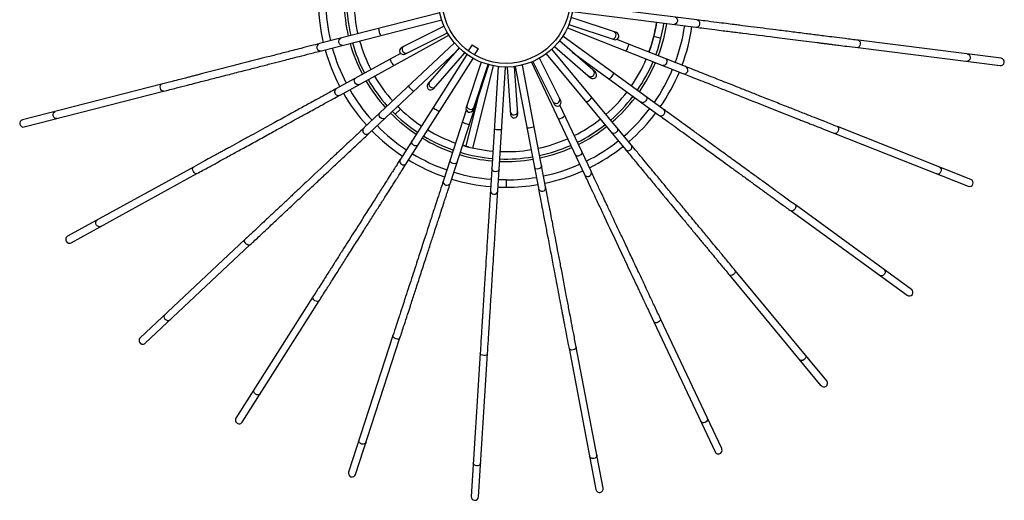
# Model space of a CAD drawing. Header units: millimetres. Extents: x -211 to 203, y -528 to 1334.
# Tile 1 of 9: x -198 to 203, y -528 to -332. Entities that reach past the tile are written whole.
import ezdxf

# ---------------------------------------------------------------- set-up
doc = ezdxf.new("R2010")
doc.units = ezdxf.units.MM

msp = doc.modelspace()

# ---------------------------------------------------------------- linework, layer by layer
at = {"color": 7, "linetype": 'Continuous', "lineweight": 25}
for p, q in [((27.07, -328.7), (77.24, -335.04)), ((77.62, -332.06), (27.44, -325.72)), ((-26.96, -329.14), (-75.94, -341.72)), ((-75.2, -344.63), (-26.21, -332.05)), ((44.91, -337.21), (26.53, -331.06)), ((-25.23, -334.68), (-42.58, -343.33)), ((24.99, -335.27), (72.01, -353.89)), ((25.58, -333.9), (43.96, -340.05)), ((-67.65, -362.68), (-23.33, -338.31)), ((-41.24, -346.02), (-23.89, -337.36)), ((36.35, -353.37), (21.72, -340.65)), ((64.02, -368.42), (23.11, -338.7)), ((73.12, -351.1), (45.06, -339.99)), ((201.6, -347.72), (143.58, -340.39)), ((-21.03, -341.47), (-57.9, -376.09)), ((-19.13, -343.51), (-31.85, -358.14)), ((-13.82, -342.2), (-15.44, -344.68)), ((-13.82, -342.2), (-11.31, -343.84)), ((-12.93, -346.32), (-11.31, -343.84)), ((50.91, -382.94), (18.67, -343.97)), ((19.75, -342.91), (34.38, -355.63)), ((143.2, -343.37), (201.22, -350.7)), ((-43, -345.7), (-69.09, -360.05)), ((-55.84, -378.28), (-20.53, -345.12)), ((-15.97, -346.15), (-43.07, -388.85)), ((-40.53, -390.46), (-13.43, -347.76)), ((-29.59, -360.11), (-16.87, -345.48)), ((22.26, -365.02), (13.61, -347.67)), ((16.36, -345.88), (48.6, -384.85)), ((26.94, -345.19), (62.26, -370.85)), ((-22.67, -398.45), (-7.05, -350.35)), ((-10.12, -349.33), (-16.27, -367.72)), ((-13.52, -384.28), (-5.17, -350.78)), ((-13.43, -368.67), (-7.28, -350.29)), ((-3.21, -351.08), (-6.38, -401.55)), ((-3.39, -401.74), (-0.21, -351.27)), ((0.43, -351.27), (1.79, -370.6)), ((4.78, -370.39), (3.43, -351.06)), ((3.68, -351.02), (13.16, -400.7)), ((16.11, -400.14), (6.63, -350.46)), ((10.35, -349.25), (31.88, -395.01)), ((10.92, -349.01), (19.57, -366.36)), ((-140.34, -358.26), (-196.98, -372.8)), ((-196.24, -375.71), (-139.59, -361.16)), ((-43.05, -368.38), (-44.14, -367.29)), ((-16.21, -368.83), (-25.53, -397.52)), ((-11.8, -364.98), (-16.43, -383.55)), ((34.59, -393.74), (21.92, -366.8)), ((189.31, -397.1), (134.93, -375.57)), ((133.83, -378.36), (188.21, -399.89)), ((-14.99, -383.93), (-17.71, -383.18)), ((-127.35, -392.08), (-178.6, -420.25)), ((-177.15, -422.88), (-125.91, -394.7)), ((-3.29, -400.2), (0.01, -400.27)), ((0.01, -397.27), (-3.11, -397.2)), ((165.12, -441.88), (117.81, -407.5)), ((116.05, -409.93), (163.36, -444.3)), ((-106.36, -421.6), (-148.99, -461.64)), ((-146.94, -463.83), (-104.31, -423.79)), ((90.98, -436.08), (128.25, -481.14)), ((130.57, -479.23), (93.29, -434.16)), ((-78.69, -444.98), (-110.03, -494.36)), ((-107.49, -495.97), (-76.16, -446.59)), ((60.19, -455.17), (85.09, -508.09)), ((87.8, -506.81), (62.9, -453.89)), ((-46.07, -460.75), (-64.14, -516.37)), ((-61.29, -517.3), (-43.22, -461.68)), ((-10.56, -467.91), (-14.23, -526.27)), ((-11.24, -526.46), (-7.56, -468.09)), ((25.62, -466.01), (36.58, -523.45)), ((39.52, -522.89), (28.57, -465.44))]:
    msp.add_line(p, q, dxfattribs=at)
at = {"color": 8, "linetype": 'Continuous', "lineweight": 25}
for p, q in [((60.17, -338.76), (63.08, -339.48)), ((-43.05, -368.38), (-45.13, -370.53)), ((0.01, -397.27), (0.01, -400.27))]:
    msp.add_line(p, q, dxfattribs=at)
at = {"color": 8, "linetype": 'Continuous', "lineweight": 25, "flags": 128}
for points in [[(68.85, -330.95), (69.25, -331.12), (69.57, -331.49), (69.75, -332), (69.76, -332.58), (69.6, -333.14), (69.3, -333.59), (68.91, -333.87), (68.47, -333.93)], [(-50.93, -338.4), (-51.04, -338.31), (-51.2, -338.01), (-51.37, -337.55), (-51.53, -337), (-51.65, -336.44), (-51.73, -335.96), (-51.73, -335.62), (-51.67, -335.49), (-51.67, -335.49)], [(-66.63, -342.43), (-67.07, -342.42), (-67.5, -342.2), (-67.85, -341.79), (-68.08, -341.25), (-68.14, -340.67), (-68.03, -340.14), (-67.76, -339.74), (-67.38, -339.52)], [(143.58, -340.39), (143.89, -340.55), (144.12, -340.91), (144.25, -341.41), (144.24, -341.99), (144.1, -342.55), (143.86, -343.01), (143.54, -343.3), (143.2, -343.37), (143.2, -343.37)], [(49.82, -341.88), (49.86, -342.02), (49.82, -342.35), (49.68, -342.82), (49.49, -343.36), (49.26, -343.89), (49.03, -344.32), (48.84, -344.59), (48.72, -344.67), (48.72, -344.67)], [(-45.69, -350.61), (-45.82, -350.55), (-46.05, -350.3), (-46.33, -349.9), (-46.62, -349.4), (-46.88, -348.89), (-47.07, -348.44), (-47.16, -348.12), (-47.13, -347.98), (-47.13, -347.98)], [(64.9, -347.85), (65.25, -348.11), (65.46, -348.54), (65.51, -349.08), (65.37, -349.65), (65.09, -350.15), (64.68, -350.51), (64.23, -350.69), (63.8, -350.64)], [(187.95, -346), (188.41, -346.17), (188.76, -346.54), (188.96, -347.06), (188.98, -347.64), (188.82, -348.2), (188.49, -348.65), (188.06, -348.92), (187.58, -348.98)], [(-59.9, -358.42), (-60.33, -358.52), (-60.8, -358.41), (-61.24, -358.1), (-61.59, -357.64), (-61.79, -357.09), (-61.82, -356.55), (-61.66, -356.09), (-61.35, -355.79), (-61.35, -355.79)], [(43.75, -353.7), (43.76, -353.84), (43.63, -354.15), (43.39, -354.57), (43.06, -355.05), (42.71, -355.5), (42.38, -355.86), (42.13, -356.08), (41.99, -356.12), (41.99, -356.12)], [(-139.59, -361.16), (-139.94, -361.13), (-140.29, -360.89), (-140.59, -360.46), (-140.79, -359.92), (-140.87, -359.35), (-140.81, -358.83), (-140.63, -358.45), (-140.34, -358.26), (-140.34, -358.26)], [(-37.58, -361.13), (-37.72, -361.11), (-38, -360.92), (-38.37, -360.6), (-38.78, -360.2), (-39.16, -359.77), (-39.45, -359.38), (-39.62, -359.09), (-39.63, -358.94), (-39.63, -358.94)], [(56.87, -363.23), (57.15, -363.57), (57.25, -364.04), (57.15, -364.58), (56.89, -365.09), (56.48, -365.5), (56, -365.76), (55.52, -365.81), (55.11, -365.65), (55.11, -365.65)], [(-27.11, -369.3), (-27.25, -369.32), (-27.57, -369.21), (-28.01, -368.99), (-28.5, -368.7), (-28.98, -368.38), (-29.36, -368.07), (-29.59, -367.83), (-29.64, -367.7), (-29.64, -367.7)], [(-182.91, -372.29), (-183.4, -372.29), (-183.86, -372.08), (-184.24, -371.67), (-184.47, -371.14), (-184.53, -370.56), (-184.39, -370.02), (-184.09, -369.61), (-183.66, -369.38), (-183.66, -369.38)], [(-49.4, -372.23), (-49.79, -372.44), (-50.27, -372.44), (-50.78, -372.25), (-51.23, -371.89), (-51.56, -371.42), (-51.72, -370.9), (-51.68, -370.41), (-51.45, -370.04), (-51.45, -370.04)], [(-14.93, -374.62), (-15.07, -374.67), (-15.4, -374.64), (-15.88, -374.54), (-16.43, -374.38), (-16.97, -374.18), (-17.42, -373.98), (-17.7, -373.81), (-17.78, -373.69), (-17.78, -373.69)], [(-1.82, -376.74), (-1.94, -376.82), (-2.27, -376.88), (-2.75, -376.9), (-3.33, -376.88), (-3.9, -376.82), (-4.38, -376.74), (-4.7, -376.65), (-4.81, -376.55), (-4.81, -376.55)], [(11.41, -375.53), (11.32, -375.64), (11.01, -375.77), (10.54, -375.91), (9.98, -376.04), (9.42, -376.13), (8.93, -376.17), (8.6, -376.16), (8.47, -376.09), (8.47, -376.09)], [(45.27, -376.13), (45.46, -376.53), (45.43, -377.01), (45.21, -377.5), (44.82, -377.94), (44.33, -378.24), (43.8, -378.36), (43.32, -378.29), (42.96, -378.04)], [(134.93, -375.57), (135.2, -375.8), (135.33, -376.21), (135.33, -376.73), (135.18, -377.28), (134.91, -377.79), (134.55, -378.18), (134.18, -378.38), (133.83, -378.36), (133.83, -378.36)], [(-35.8, -383), (-36.12, -383.29), (-36.59, -383.42), (-37.13, -383.36), (-37.66, -383.12), (-38.09, -382.75), (-38.38, -382.28), (-38.46, -381.81), (-38.33, -381.39)], [(30.83, -385.74), (30.91, -386.17), (30.77, -386.63), (30.43, -387.06), (29.94, -387.38), (29.39, -387.55), (28.85, -387.54), (28.4, -387.35), (28.12, -387.02), (28.12, -387.02)], [(-125.91, -394.71), (-126.25, -394.76), (-126.65, -394.61), (-127.04, -394.27), (-127.38, -393.8), (-127.6, -393.27), (-127.67, -392.75), (-127.58, -392.33), (-127.35, -392.08), (-127.35, -392.08)], [(-19.94, -390.04), (-20.18, -390.41), (-20.6, -390.65), (-21.14, -390.72), (-21.71, -390.63), (-22.23, -390.37), (-22.62, -389.99), (-22.82, -389.55), (-22.8, -389.11)], [(-2.83, -392.92), (-2.98, -393.34), (-3.32, -393.67), (-3.82, -393.88), (-4.4, -393.93), (-4.97, -393.81), (-5.44, -393.54), (-5.74, -393.16), (-5.83, -392.73)], [(14.45, -391.46), (14.42, -391.89), (14.17, -392.31), (13.73, -392.63), (13.19, -392.82), (12.61, -392.85), (12.08, -392.7), (11.7, -392.41), (11.51, -392.02)], [(176.52, -392.04), (176.92, -392.32), (177.17, -392.77), (177.23, -393.32), (177.11, -393.89), (176.81, -394.39), (176.38, -394.74), (175.89, -394.9), (175.42, -394.83), (175.42, -394.83)], [(117.81, -407.5), (118.01, -407.79), (118.04, -408.21), (117.91, -408.71), (117.62, -409.22), (117.23, -409.64), (116.8, -409.93), (116.38, -410.03), (116.05, -409.93), (116.05, -409.93)], [(-165.1, -416.25), (-165.57, -416.38), (-166.07, -416.29), (-166.54, -415.99), (-166.9, -415.53), (-167.09, -414.98), (-167.09, -414.43), (-166.9, -413.95), (-166.55, -413.62), (-166.55, -413.62)], [(-104.31, -423.79), (-104.63, -423.93), (-105.05, -423.89), (-105.52, -423.66), (-105.96, -423.28), (-106.3, -422.82), (-106.5, -422.34), (-106.52, -421.91), (-106.36, -421.6), (-106.36, -421.6)], [(93.29, -434.17), (93.41, -434.49), (93.33, -434.91), (93.08, -435.36), (92.68, -435.78), (92.19, -436.1), (91.7, -436.26), (91.27, -436.26), (90.98, -436.08), (90.98, -436.08)], [(154, -433.79), (154.31, -434.16), (154.44, -434.66), (154.37, -435.21), (154.11, -435.73), (153.69, -436.13), (153.19, -436.37), (152.68, -436.4), (152.23, -436.22)], [(-76.16, -446.59), (-76.43, -446.81), (-76.85, -446.87), (-77.36, -446.76), (-77.88, -446.51), (-78.33, -446.15), (-78.64, -445.73), (-78.77, -445.32), (-78.69, -444.98), (-78.69, -444.98)], [(-136.91, -454.41), (-137.33, -454.65), (-137.85, -454.68), (-138.37, -454.51), (-138.83, -454.16), (-139.16, -453.67), (-139.3, -453.14), (-139.23, -452.63), (-138.97, -452.22)], [(62.9, -453.89), (62.94, -454.24), (62.76, -454.63), (62.4, -455), (61.91, -455.31), (61.36, -455.49), (60.84, -455.53), (60.43, -455.42), (60.19, -455.17), (60.19, -455.17)], [(-43.22, -461.68), (-43.43, -461.95), (-43.82, -462.12), (-44.34, -462.14), (-44.91, -462.03), (-45.44, -461.79), (-45.84, -461.46), (-46.06, -461.1), (-46.07, -460.75), (-46.07, -460.75)], [(-7.56, -468.1), (-7.7, -468.41), (-8.04, -468.67), (-8.54, -468.83), (-9.12, -468.86), (-9.68, -468.75), (-10.16, -468.54), (-10.47, -468.24), (-10.56, -467.91), (-10.56, -467.91)], [(28.57, -465.45), (28.52, -465.79), (28.25, -466.12), (27.8, -466.4), (27.25, -466.57), (26.68, -466.61), (26.16, -466.52), (25.79, -466.31), (25.62, -466.01), (25.62, -466.01)], [(121.8, -468.63), (122.01, -469.06), (122.01, -469.58), (121.81, -470.09), (121.42, -470.53), (120.92, -470.82), (120.38, -470.93), (119.87, -470.83), (119.49, -470.54)], [(-100.12, -484.36), (-100.47, -484.69), (-100.96, -484.85), (-101.51, -484.82), (-102.05, -484.59), (-102.48, -484.2), (-102.75, -483.72), (-102.81, -483.21), (-102.66, -482.75)], [(81.95, -494.37), (82.04, -494.84), (81.92, -495.34), (81.59, -495.78), (81.11, -496.11), (80.55, -496.27), (80, -496.24), (79.54, -496.02), (79.23, -495.64), (79.23, -495.64)], [(-57.04, -504.22), (-57.29, -504.63), (-57.73, -504.9), (-58.27, -505.01), (-58.85, -504.92), (-59.36, -504.65), (-59.74, -504.25), (-59.93, -503.77), (-59.89, -503.29)], [(-10.37, -512.74), (-10.52, -513.2), (-10.87, -513.57), (-11.37, -513.81), (-11.95, -513.86), (-12.51, -513.73), (-12.98, -513.44), (-13.28, -513.02), (-13.37, -512.55)], [(36.95, -509.38), (36.92, -509.86), (36.68, -510.31), (36.25, -510.67), (35.7, -510.87), (35.12, -510.88), (34.59, -510.71), (34.2, -510.38), (34, -509.94), (34, -509.94)]]:
    msp.add_lwpolyline(points, dxfattribs=at)
at = {"color": 7, "linetype": 'Continuous', "lineweight": 25, "flags": 128}
for points in [[(61.32, -333.03), (61.13, -334.17), (60.17, -338.76)], [(63.08, -339.48), (64.07, -334.78), (64.3, -333.4)], [(65.29, -333.53), (65.05, -335.01), (64.06, -339.72)], [(60.17, -338.76), (58.81, -343.43), (58.19, -345.19)], [(60.98, -346.3), (61.75, -344.1), (63.08, -339.48)], [(64.06, -339.72), (62.72, -344.36), (61.91, -346.66)]]:
    msp.add_lwpolyline(points, dxfattribs=at)
at = {"color": 7, "linetype": 'Continuous', "lineweight": 25}
for radius in [27.5, 26]:
    msp.add_circle((0.01, -323.77), radius, dxfattribs=at)
for centre, radius, start, end in [((0.01, -323.77), 76.5, 181.1235, 193.2765), ((0.01, -323.77), 73.5, 181.1194, 193.2306), ((0.01, -323.77), 66, 181.3023, 193.0977), ((0.01, -323.77), 65, 181.3223, 193.0777), ((0.01, -323.77), 62, 181.3863, 193.0137), ((77.43, -333.55), 1.5, 262.8, 82.8), ((0.01, -323.77), 62, 339.7863, 351.4137), ((0.01, -323.77), 73.5, 339.4843, 351.6709), ((0.01, -323.77), 76.5, 339.5235, 351.6765), ((0.01, -323.77), 62, 195.7863, 207.4137), ((44.44, -338.63), 1.5, 251.5028, 71.5028), ((-75.57, -343.18), 1.5, 104.4, 284.4), ((0.01, -323.77), 76.5, 195.5235, 207.6765), ((0.01, -323.77), 73.5, 195.4994, 207.6297), ((0.01, -323.77), 66, 195.7023, 207.4977), ((0.01, -323.77), 65, 195.7223, 207.4777), ((-41.91, -344.67), 1.5, 116.5028, 296.5028), ((0.01, -323.77), 62, 325.3863, 337.0137), ((201.41, -349.21), 1.5, 262.8, 82.8), ((0.01, -323.77), 65, 325.3223, 337.0777), ((0.01, -323.77), 66, 325.3023, 337.0977), ((0.01, -323.77), 73.5, 325.1122, 337.2788), ((72.57, -352.49), 1.5, 248.4, 68.4), ((0.01, -323.77), 66, 210.1023, 221.8977), ((0.01, -323.77), 65, 210.1223, 221.8777), ((0.01, -323.77), 62, 210.1863, 221.8137), ((35.37, -354.5), 1.5, 229.0028, 49.0028), ((0.01, -323.77), 76.5, 325.1235, 337.2765), ((-68.37, -361.36), 1.5, 118.8, 298.8), ((0.01, -323.77), 73.5, 209.9702, 222.0314), ((-30.72, -359.12), 1.5, 139.0028, 319.0028), ((0.01, -323.77), 76.5, 209.9235, 222.0765), ((0.01, -323.77), 62, 310.9863, 322.6137), ((0.01, -323.77), 65, 310.9223, 322.6777), ((0.01, -323.77), 66, 310.9023, 322.6977), ((0.01, -323.77), 62, 224.5863, 236.2137), ((-14.85, -368.19), 1.5, 161.5028, 341.5028), ((20.92, -365.69), 1.5, 206.5028, 26.5028), ((0.01, -323.77), 73.5, 310.7245, 322.8283), ((63.14, -369.64), 1.5, 234, 54), ((-196.61, -374.25), 1.5, 104.4, 284.4), ((0.01, -323.77), 66, 224.5023, 236.2977), ((0.01, -323.77), 65, 224.5223, 236.2777), ((3.28, -370.5), 1.5, 184.0028, 4.0028), ((0.01, -323.77), 62, 296.5863, 308.2137), ((0.01, -323.77), 76.5, 310.7235, 322.8765), ((-56.87, -377.19), 1.5, 133.2, 313.2), ((0.01, -323.77), 73.5, 224.3725, 236.4305), ((0.01, -323.77), 62, 238.9863, 250.6137), ((0.01, -323.77), 65, 296.5223, 308.2777), ((0.01, -323.77), 66, 296.5023, 308.2977), ((0.01, -323.77), 76.5, 224.3235, 236.4765), ((0.01, -323.77), 66, 238.9023, 250.6977), ((0.01, -323.77), 65, 238.9223, 250.6777), ((0.01, -323.77), 62, 282.1863, 293.8137), ((0.01, -323.77), 62, 253.3863, 265.0137), ((0.01, -323.77), 62, 267.7863, 279.4137), ((0.01, -323.77), 65, 282.1223, 293.8777), ((0.01, -323.77), 66, 282.1023, 293.8977), ((0.01, -323.77), 73.5, 296.3712, 308.4314), ((0.01, -323.77), 76.5, 296.3235, 308.4765), ((49.75, -383.89), 1.5, 219.6, 39.6), ((-41.8, -389.65), 1.5, 147.6, 327.6), ((0.01, -323.77), 73.5, 238.7739, 250.8266), ((0.01, -323.77), 66, 253.3023, 265.0977), ((0.01, -323.77), 65, 253.3223, 265.0777), ((0.01, -323.77), 66, 267.7023, 279.4977), ((0.01, -323.77), 65, 267.7223, 279.4777), ((0.01, -323.77), 76.5, 238.7235, 250.8765), ((0.01, -323.77), 73.5, 281.9691, 294.0306), ((0.01, -323.77), 76.5, 253.1235, 265.2765), ((0.01, -323.77), 73.5, 253.1725, 265.2264), ((0.01, -323.77), 73.5, 270, 279.6284), ((0.01, -323.77), 76.5, 281.9235, 294.0765), ((33.24, -394.38), 1.5, 205.2, 25.2), ((-24.1, -397.98), 1.5, 162, 342), ((0.01, -323.77), 76.5, 270, 279.6765), ((14.63, -400.42), 1.5, 190.8, 10.8), ((188.76, -398.5), 1.5, 248.4, 68.4), ((-4.89, -401.65), 1.5, 176.4, 356.4), ((-177.88, -421.57), 1.5, 118.8, 298.8), ((164.24, -443.09), 1.5, 234, 54), ((-147.97, -462.73), 1.5, 133.2, 313.2), ((129.41, -480.18), 1.5, 219.6, 39.6), ((-108.76, -495.17), 1.5, 147.6, 327.6), ((86.45, -507.45), 1.5, 205.2, 25.2), ((-62.72, -516.83), 1.5, 162, 342), ((38.05, -523.17), 1.5, 190.8, 10.8), ((-12.73, -526.37), 1.5, 176.4, 356.4)]:
    msp.add_arc(centre, radius, start, end, dxfattribs=at)
at = {"color": 8, "linetype": 'Continuous', "lineweight": 25}
for centre, radius, start, end in [((43.3, -338.25), 1.5, 254.0144, 68.9912), ((-40.84, -344.14), 1.5, 119.0144, 293.9912), ((34.47, -353.72), 1.5, 231.5144, 46.4912), ((-29.93, -358.22), 1.5, 141.5144, 316.4912), ((20.38, -364.62), 1.5, 209.0144, 23.9912), ((31.39, -361.7), 4.04, 287.7959, 331.4041), ((-14.47, -367.06), 1.5, 164.0144, 338.9912), ((3.2, -369.31), 1.5, 186.5144, 1.4912), ((20.97, -368.31), 4.04, 273.3959, 317.0041)]:
    msp.add_arc(centre, radius, start, end, dxfattribs=at)
at = {"color": 7, "linetype": 'Continuous', "lineweight": 25}
for points, knots in [([(143.58, -340.39), (141.75, -340.16), (138.4, -339.74), (133.86, -339.17), (130.25, -338.71), (127.31, -338.34), (124.71, -338.01), (120.97, -337.54), (116.02, -336.91), (110.22, -336.18), (104.78, -335.49), (99.85, -334.87), (95.88, -334.37), (92.55, -333.95), (89.43, -333.55), (85.49, -333.05), (81.53, -332.56), (78.91, -332.22), (77.86, -332.09)], [0, 0, 0, 0, 0.080668, 0.147742, 0.20122, 0.241709, 0.279309, 0.317611, 0.410033, 0.502809, 0.581528, 0.659075, 0.729819, 0.76539, 0.813834, 0.875427, 0.950169, 1, 1, 1, 1]), ([(77.59, -335.08), (78.56, -335.2), (81, -335.51), (84.62, -335.97), (88.16, -336.42), (91.08, -336.79), (93.72, -337.12), (99.74, -337.88), (106.34, -338.71), (113.54, -339.62), (117.87, -340.17), (122.24, -340.72), (125.76, -341.17), (128.33, -341.49), (129.99, -341.7), (131.6, -341.9), (133.44, -342.14), (135.84, -342.44), (139.17, -342.86), (141.74, -343.19), (143.2, -343.37)], [0, 0, 0, 0, 0.0459579, 0.1161984, 0.170926, 0.21239, 0.2528156, 0.2940427, 0.4925347, 0.5568481, 0.6222494, 0.6890819, 0.7542983, 0.7803863, 0.8045742, 0.8284386, 0.8524827, 0.8863463, 0.9355188, 1, 1, 1, 1]), ([(-76.28, -341.81), (-77.22, -342.05), (-79.61, -342.66), (-83.15, -343.57), (-86.6, -344.46), (-89.45, -345.19), (-92.03, -345.85), (-97.91, -347.36), (-104.35, -349.02), (-111.38, -350.82), (-115.6, -351.91), (-119.87, -353), (-123.3, -353.88), (-125.82, -354.53), (-127.44, -354.94), (-129.01, -355.35), (-130.8, -355.81), (-133.15, -356.41), (-136.4, -357.24), (-138.91, -357.89), (-140.34, -358.26)], [0, 0, 0, 0, 0.045958, 0.116198, 0.170926, 0.21239, 0.252816, 0.294043, 0.492535, 0.556848, 0.622249, 0.689082, 0.754298, 0.780386, 0.804574, 0.828439, 0.852483, 0.886346, 0.935519, 1, 1, 1, 1]), ([(-139.59, -361.16), (-137.8, -360.7), (-134.53, -359.86), (-130.11, -358.73), (-126.58, -357.82), (-123.71, -357.08), (-121.17, -356.43), (-117.52, -355.49), (-112.69, -354.25), (-107.02, -352.8), (-101.71, -351.44), (-96.9, -350.2), (-93.02, -349.2), (-89.77, -348.37), (-86.72, -347.59), (-82.88, -346.6), (-79.02, -345.61), (-76.46, -344.95), (-75.43, -344.69)], [0, 0, 0, 0, 0.0806683, 0.1477416, 0.2012198, 0.241709, 0.2793091, 0.3176115, 0.4100327, 0.5028089, 0.5815281, 0.6590748, 0.7298189, 0.7653895, 0.8138343, 0.8754274, 0.9501687, 1, 1, 1, 1]), ([(134.93, -375.57), (133.22, -374.9), (130.08, -373.65), (125.83, -371.97), (122.44, -370.63), (119.69, -369.54), (117.25, -368.57), (113.74, -367.19), (109.11, -365.35), (103.67, -363.2), (98.57, -361.18), (93.95, -359.35), (90.23, -357.87), (87.11, -356.64), (84.19, -355.48), (80.49, -354.02), (76.79, -352.55), (74.33, -351.58), (73.34, -351.19)], [0, 0, 0, 0, 0.080668, 0.147742, 0.20122, 0.241709, 0.279309, 0.317611, 0.410033, 0.502809, 0.581528, 0.659075, 0.729819, 0.76539, 0.813834, 0.875427, 0.950169, 1, 1, 1, 1]), ([(72.34, -354.02), (73.24, -354.38), (75.53, -355.28), (78.93, -356.63), (82.25, -357.94), (84.98, -359.02), (87.46, -360), (93.1, -362.24), (99.29, -364.69), (106.03, -367.36), (110.09, -368.96), (114.18, -370.59), (117.48, -371.89), (119.89, -372.85), (121.45, -373.46), (122.96, -374.06), (124.68, -374.74), (126.93, -375.63), (130.05, -376.87), (132.46, -377.82), (133.83, -378.36)], [0, 0, 0, 0, 0.045958, 0.116198, 0.170926, 0.21239, 0.252816, 0.294043, 0.492535, 0.556848, 0.622249, 0.689082, 0.754298, 0.780386, 0.804574, 0.828439, 0.852483, 0.886346, 0.935519, 1, 1, 1, 1]), ([(-69.4, -360.22), (-70.25, -360.68), (-72.41, -361.87), (-75.61, -363.63), (-78.74, -365.35), (-81.31, -366.77), (-83.65, -368.05), (-88.97, -370.97), (-94.8, -374.18), (-101.15, -377.67), (-104.97, -379.77), (-108.83, -381.9), (-111.94, -383.6), (-114.22, -384.86), (-115.68, -385.66), (-117.11, -386.44), (-118.73, -387.33), (-120.85, -388.5), (-123.79, -390.12), (-126.06, -391.37), (-127.35, -392.08)], [0, 0, 0, 0, 0.045958, 0.116198, 0.170926, 0.21239, 0.252816, 0.294043, 0.492535, 0.556848, 0.622249, 0.689082, 0.754298, 0.780386, 0.804574, 0.828439, 0.852483, 0.886346, 0.935519, 1, 1, 1, 1]), ([(-125.91, -394.7), (-124.29, -393.82), (-121.33, -392.19), (-117.33, -389.99), (-114.13, -388.23), (-111.53, -386.8), (-109.24, -385.54), (-105.93, -383.73), (-101.56, -381.32), (-96.44, -378.51), (-91.63, -375.86), (-87.28, -373.47), (-83.77, -371.54), (-80.83, -369.93), (-78.08, -368.41), (-74.59, -366.5), (-71.1, -364.58), (-68.79, -363.3), (-67.86, -362.79)], [0, 0, 0, 0, 0.0806683, 0.1477416, 0.2012198, 0.241709, 0.2793091, 0.3176115, 0.4100327, 0.5028089, 0.5815281, 0.6590748, 0.7298189, 0.7653895, 0.8138343, 0.8754274, 0.9501687, 1, 1, 1, 1]), ([(117.81, -407.5), (116.32, -406.42), (113.59, -404.43), (109.89, -401.75), (106.94, -399.6), (104.54, -397.86), (102.43, -396.32), (99.37, -394.1), (95.34, -391.17), (90.61, -387.74), (86.17, -384.51), (82.15, -381.59), (78.91, -379.24), (76.2, -377.27), (73.65, -375.42), (70.44, -373.08), (67.22, -370.74), (65.08, -369.19), (64.22, -368.57)], [0, 0, 0, 0, 0.080668, 0.147742, 0.20122, 0.241709, 0.279309, 0.317611, 0.410033, 0.502809, 0.581528, 0.659075, 0.729819, 0.76539, 0.813834, 0.875427, 0.950169, 1, 1, 1, 1]), ([(62.54, -371.05), (63.33, -371.63), (65.32, -373.07), (68.28, -375.22), (71.17, -377.32), (73.55, -379.05), (75.7, -380.61), (80.61, -384.18), (85.99, -388.09), (91.86, -392.35), (95.39, -394.92), (98.95, -397.51), (101.82, -399.59), (103.92, -401.12), (105.27, -402.1), (106.59, -403.06), (108.09, -404.14), (110.05, -405.57), (112.76, -407.54), (114.86, -409.06), (116.05, -409.93)], [0, 0, 0, 0, 0.045958, 0.116198, 0.170926, 0.21239, 0.252816, 0.294043, 0.492535, 0.556848, 0.622249, 0.689082, 0.754298, 0.780386, 0.804574, 0.828439, 0.852483, 0.886346, 0.935519, 1, 1, 1, 1]), ([(-58.15, -376.33), (-58.86, -377), (-60.66, -378.68), (-63.32, -381.18), (-65.92, -383.63), (-68.07, -385.64), (-70, -387.46), (-74.43, -391.62), (-79.28, -396.17), (-84.57, -401.14), (-87.75, -404.12), (-90.96, -407.14), (-93.54, -409.57), (-95.44, -411.34), (-96.65, -412.49), (-97.84, -413.6), (-99.19, -414.87), (-100.96, -416.53), (-103.4, -418.82), (-105.29, -420.6), (-106.36, -421.6)], [0, 0, 0, 0, 0.045958, 0.116198, 0.170926, 0.21239, 0.252816, 0.294043, 0.492535, 0.556848, 0.622249, 0.689082, 0.754298, 0.780386, 0.804574, 0.828439, 0.852483, 0.886346, 0.935519, 1, 1, 1, 1]), ([(-104.31, -423.79), (-102.96, -422.53), (-100.5, -420.22), (-97.17, -417.09), (-94.52, -414.6), (-92.35, -412.57), (-90.45, -410.77), (-87.7, -408.19), (-84.06, -404.78), (-79.8, -400.77), (-75.8, -397.02), (-72.18, -393.62), (-69.26, -390.88), (-66.81, -388.58), (-64.52, -386.43), (-61.62, -383.71), (-58.72, -380.98), (-56.79, -379.17), (-56.02, -378.45)], [0, 0, 0, 0, 0.080668, 0.147742, 0.20122, 0.241709, 0.279309, 0.317611, 0.410033, 0.502809, 0.581528, 0.659075, 0.729819, 0.76539, 0.813834, 0.875427, 0.950169, 1, 1, 1, 1]), ([(93.29, -434.16), (92.11, -432.74), (89.96, -430.14), (87.05, -426.62), (84.72, -423.81), (82.83, -421.53), (81.17, -419.51), (78.76, -416.61), (75.58, -412.76), (71.85, -408.26), (68.36, -404.03), (65.19, -400.2), (62.64, -397.12), (60.5, -394.53), (58.5, -392.11), (55.96, -389.05), (53.42, -385.98), (51.74, -383.94), (51.06, -383.13)], [0, 0, 0, 0, 0.0806683, 0.1477416, 0.2012198, 0.241709, 0.2793091, 0.3176115, 0.4100327, 0.5028089, 0.5815281, 0.6590748, 0.7298189, 0.7653895, 0.8138343, 0.8754274, 0.9501687, 1, 1, 1, 1]), ([(48.82, -385.12), (49.44, -385.87), (51.01, -387.77), (53.34, -390.58), (55.61, -393.33), (57.49, -395.6), (59.18, -397.65), (63.05, -402.33), (67.29, -407.45), (71.92, -413.04), (74.7, -416.4), (77.51, -419.8), (79.77, -422.53), (81.42, -424.53), (82.49, -425.82), (83.52, -427.07), (84.7, -428.49), (86.25, -430.36), (88.38, -432.94), (90.04, -434.94), (90.98, -436.08)], [0, 0, 0, 0, 0.045958, 0.116198, 0.170926, 0.21239, 0.252816, 0.294043, 0.492535, 0.556848, 0.622249, 0.689082, 0.754298, 0.780386, 0.804574, 0.828439, 0.852483, 0.886346, 0.935519, 1, 1, 1, 1]), ([(-43.25, -389.15), (-43.78, -389.97), (-45.09, -392.05), (-47.05, -395.13), (-48.96, -398.14), (-50.54, -400.63), (-51.97, -402.87), (-55.22, -408), (-58.78, -413.62), (-62.67, -419.74), (-65.01, -423.42), (-67.37, -427.14), (-69.27, -430.14), (-70.66, -432.33), (-71.55, -433.74), (-72.43, -435.11), (-73.42, -436.67), (-74.72, -438.72), (-76.51, -441.55), (-77.9, -443.74), (-78.69, -444.98)], [0, 0, 0, 0, 0.045958, 0.116198, 0.170926, 0.21239, 0.252816, 0.294043, 0.492535, 0.556848, 0.622249, 0.689082, 0.754298, 0.780386, 0.804574, 0.828439, 0.852483, 0.886346, 0.935519, 1, 1, 1, 1]), ([(-76.16, -446.59), (-75.17, -445.04), (-73.36, -442.18), (-70.91, -438.33), (-68.96, -435.25), (-67.37, -432.75), (-65.97, -430.54), (-63.95, -427.35), (-61.27, -423.14), (-58.14, -418.2), (-55.2, -413.57), (-52.54, -409.37), (-50.39, -406), (-48.6, -403.16), (-46.91, -400.51), (-44.78, -397.15), (-42.65, -393.79), (-41.23, -391.56), (-40.66, -390.66)], [0, 0, 0, 0, 0.080668, 0.147742, 0.20122, 0.241709, 0.279309, 0.317611, 0.410033, 0.502809, 0.581528, 0.659075, 0.729819, 0.76539, 0.813834, 0.875427, 0.950169, 1, 1, 1, 1]), ([(32.03, -395.33), (32.44, -396.21), (33.49, -398.44), (35.05, -401.74), (36.57, -404.97), (37.82, -407.64), (38.95, -410.04), (41.54, -415.54), (44.37, -421.56), (47.46, -428.12), (49.32, -432.07), (51.19, -436.05), (52.7, -439.26), (53.81, -441.61), (54.52, -443.12), (55.21, -444.59), (56, -446.26), (57.03, -448.46), (58.46, -451.49), (59.56, -453.84), (60.19, -455.17)], [0, 0, 0, 0, 0.045958, 0.116198, 0.170926, 0.21239, 0.252816, 0.294043, 0.492535, 0.556848, 0.622249, 0.689082, 0.754298, 0.780386, 0.804574, 0.828439, 0.852483, 0.886346, 0.935519, 1, 1, 1, 1]), ([(62.9, -453.89), (62.12, -452.22), (60.68, -449.17), (58.73, -445.03), (57.18, -441.74), (55.92, -439.05), (54.81, -436.69), (53.2, -433.27), (51.08, -428.76), (48.59, -423.47), (46.25, -418.51), (44.13, -414.01), (42.43, -410.39), (41, -407.35), (39.66, -404.51), (37.97, -400.91), (36.27, -397.31), (35.15, -394.91), (34.7, -393.96)], [0, 0, 0, 0, 0.080668, 0.147742, 0.20122, 0.241709, 0.279309, 0.317611, 0.410033, 0.502809, 0.581528, 0.659075, 0.729819, 0.76539, 0.813834, 0.875427, 0.950169, 1, 1, 1, 1]), ([(-25.64, -397.85), (-25.94, -398.78), (-26.7, -401.12), (-27.83, -404.59), (-28.93, -407.99), (-29.84, -410.79), (-30.66, -413.32), (-32.54, -419.09), (-34.59, -425.42), (-36.83, -432.31), (-38.18, -436.46), (-39.54, -440.65), (-40.64, -444.02), (-41.44, -446.49), (-41.96, -448.08), (-42.46, -449.63), (-43.03, -451.39), (-43.78, -453.7), (-44.82, -456.88), (-45.62, -459.35), (-46.07, -460.75)], [0, 0, 0, 0, 0.0459579, 0.1161984, 0.170926, 0.21239, 0.2528156, 0.2940427, 0.4925347, 0.5568481, 0.6222494, 0.6890819, 0.7542983, 0.7803863, 0.8045742, 0.8284386, 0.8524827, 0.8863463, 0.9355188, 1, 1, 1, 1]), ([(-43.22, -461.68), (-42.65, -459.92), (-41.61, -456.71), (-40.19, -452.37), (-39.07, -448.9), (-38.15, -446.08), (-37.34, -443.59), (-36.18, -440), (-34.64, -435.26), (-32.83, -429.7), (-31.13, -424.48), (-29.6, -419.75), (-28.36, -415.95), (-27.32, -412.76), (-26.35, -409.77), (-25.12, -405.99), (-23.89, -402.2), (-23.08, -399.68), (-22.75, -398.68)], [0, 0, 0, 0, 0.080668, 0.147742, 0.20122, 0.241709, 0.279309, 0.317611, 0.410033, 0.502809, 0.581528, 0.659075, 0.729819, 0.76539, 0.813834, 0.875427, 0.950169, 1, 1, 1, 1]), ([(28.57, -465.44), (28.22, -463.63), (27.59, -460.32), (26.73, -455.83), (26.05, -452.25), (25.49, -449.34), (25, -446.77), (24.3, -443.06), (23.36, -438.16), (22.27, -432.41), (21.24, -427.03), (20.31, -422.15), (19.56, -418.22), (18.93, -414.92), (18.34, -411.83), (17.59, -407.93), (16.85, -404.01), (16.35, -401.42), (16.15, -400.38)], [0, 0, 0, 0, 0.080668, 0.147742, 0.20122, 0.241709, 0.279309, 0.317611, 0.410033, 0.502809, 0.581528, 0.659075, 0.729819, 0.76539, 0.813834, 0.875427, 0.950169, 1, 1, 1, 1]), ([(-6.41, -401.9), (-6.47, -402.87), (-6.62, -405.33), (-6.85, -408.98), (-7.08, -412.54), (-7.26, -415.48), (-7.43, -418.13), (-7.81, -424.19), (-8.23, -430.83), (-8.68, -438.07), (-8.96, -442.42), (-9.23, -446.82), (-9.45, -450.36), (-9.62, -452.95), (-9.72, -454.62), (-9.82, -456.24), (-9.94, -458.08), (-10.09, -460.5), (-10.3, -463.85), (-10.47, -466.44), (-10.56, -467.91)], [0, 0, 0, 0, 0.0459579, 0.1161984, 0.170926, 0.21239, 0.2528156, 0.2940427, 0.4925347, 0.5568481, 0.6222494, 0.6890819, 0.7542983, 0.7803863, 0.8045742, 0.8284386, 0.8524827, 0.8863463, 0.9355188, 1, 1, 1, 1]), ([(-7.56, -468.09), (-7.45, -466.25), (-7.24, -462.88), (-6.95, -458.32), (-6.72, -454.69), (-6.53, -451.73), (-6.37, -449.12), (-6.13, -445.35), (-5.82, -440.37), (-5.45, -434.54), (-5.11, -429.06), (-4.8, -424.1), (-4.55, -420.11), (-4.33, -416.76), (-4.14, -413.62), (-3.89, -409.66), (-3.64, -405.68), (-3.47, -403.04), (-3.41, -401.99)], [0, 0, 0, 0, 0.080668, 0.147742, 0.20122, 0.241709, 0.279309, 0.317611, 0.410033, 0.502809, 0.581528, 0.659075, 0.729819, 0.76539, 0.813834, 0.875427, 0.950169, 1, 1, 1, 1]), ([(13.23, -401.04), (13.41, -402), (13.87, -404.42), (14.55, -408.01), (15.22, -411.51), (15.78, -414.4), (16.27, -417.02), (17.41, -422.98), (18.66, -429.51), (20.02, -436.64), (20.83, -440.92), (21.66, -445.25), (22.32, -448.73), (22.81, -451.28), (23.12, -452.93), (23.43, -454.52), (23.77, -456.34), (24.23, -458.72), (24.86, -462.01), (25.34, -464.56), (25.62, -466.01)], [0, 0, 0, 0, 0.0459579, 0.1161984, 0.170926, 0.21239, 0.2528156, 0.2940427, 0.4925347, 0.5568481, 0.6222494, 0.6890819, 0.7542983, 0.7803863, 0.8045742, 0.8284386, 0.8524827, 0.8863463, 0.9355188, 1, 1, 1, 1])]:
    msp.add_open_spline(points, degree=3, knots=knots, dxfattribs=at)

doc.saveas('drawing.dxf')
